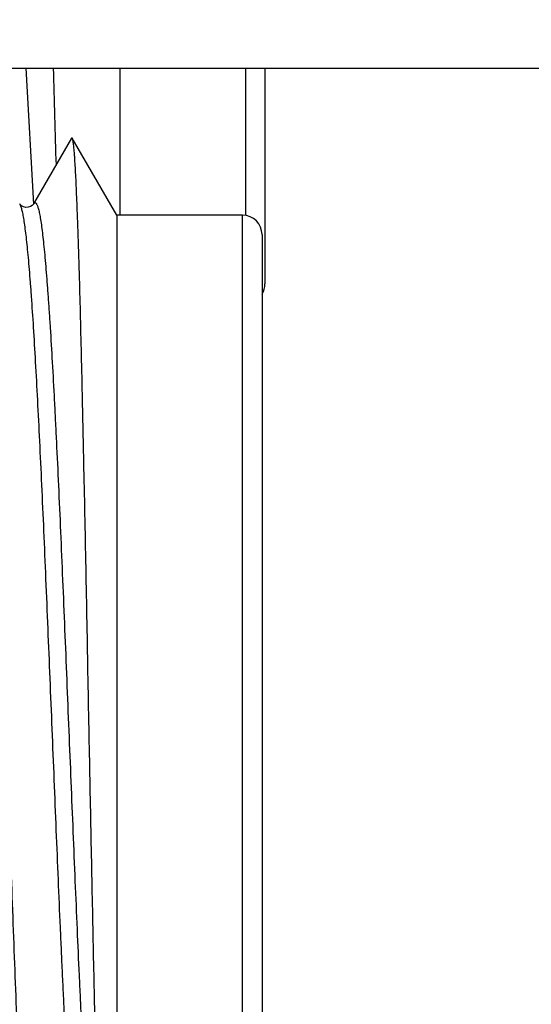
# Model space of a CAD drawing. Header units: inches. Extents: x 0 to 22, y 0 to 17.
# Tile 16 of 98: x 2.562 to 2.668, y 9.829 to 10.032. Entities that reach past the tile are written whole.
import ezdxf

# ---------------------------------------------------------------- set-up
doc = ezdxf.new("R2010")
doc.units = ezdxf.units.IN
doc.header["$LTSCALE"] = 1.21
doc.header["$MEASUREMENT"] = 0
doc.layers.get('0').update_dxf_attribs({"linetype": 'CONTINUOUS'})
doc.layers.add('DIMENSIONS', color=7, linetype='CONTINUOUS')
doc.styles.get("Standard").update_dxf_attribs({"font": 'txt', "width": 0.8})
doc.dimstyles.new('DIMSTYLE_1', dxfattribs={"dimtxt": 0.125, "dimasz": 0.18, "dimexe": 0.125, "dimexo": 0.0625, "dimgap": 0.03125, "dimtad": 0, "dimtih": 1, "dimtoh": 1, "dimzin": 4, "dimdsep": 46, "dimtxsty": 'STANDARD', "dimblk": '_FILLED', "dimblk1": '_FILLED', "dimblk2": '_FILLED', "dimcen": 0.09, "dimadec": 0, "dimazin": 0, "dimtp": 0.01, "dimtm": 0.01, "dimtfac": 1, "dimtofl": 0, "dimtmove": 0, "dimatfit": 3, "dimldrblk": '_FILLED', "dimfxl": 1, "dimtolj": 1, "dimtzin": 4, "dimarcsym": 0})

# ---------------------------------------------------------------- blocks, each defined once
blk = doc.blocks.new('*D36')
at = {"layer": 'DIMENSIONS', "color": 2, "linetype": 'CONTINUOUS'}
for p, q in [((2.8103175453, 9.7619729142), (2.8103175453, 12.026674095)), ((2.6601298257, 9.5710982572), (2.8103175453, 9.7619729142)), ((2.6601298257, 9.241530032), (2.6601298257, 9.5710982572))]:
    blk.add_line(p, q, dxfattribs=at)
at = {"layer": 'DIMENSIONS', "color": 2, "linetype": 'CONTINUOUS', "insert": (2.7478175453, 12.089174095), "char_height": 0.125, "width": 1.025, "attachment_point": 1, "rotation": 90, "line_spacing_factor": 0.9}
blk.add_mtext('.44{\\Ftxt.shx;\\W1.000000;\\H0.125000; }[11.1]', dxfattribs=at)
blk = doc.blocks.new('_FILLED')
at = {"color": 0, "linetype": 'BYBLOCK'}
blk.add_solid([(0, 0), (-1, 0.1736111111), (-1, -0.1736111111)], dxfattribs=at)

msp = doc.modelspace()

# ---------------------------------------------------------------- linework, layer by layer
at = {"color": 7, "linetype": 'CONTINUOUS'}
for p, q in [((2.4899959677, 10.0223761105), (2.9934959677, 10.0223761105)), ((2.5829959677, 10.0223761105), (2.5829959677, 9.9920144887)), ((2.6129959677, 10.0223761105), (2.6129959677, 9.97786452)), ((2.5730504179, 10.007927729), (2.5651919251, 9.9943481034)), ((2.5731934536, 10.007929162), (2.57305024, 10.0079280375)), ((2.5823817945, 9.9920144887), (2.5731934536, 10.007929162)), ((2.5623338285, 9.9943602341), (2.5623423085, 9.9943453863)), ((2.5623580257, 9.9943195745), (2.5623423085, 9.9943453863)), ((2.5823817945, 9.9920144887), (2.5823817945, 9.7800144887)), ((2.6083817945, 9.9920144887), (2.5823817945, 9.9920144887)), ((2.6123817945, 9.9880144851), (2.6123817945, 9.7840144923))]:
    msp.add_line(p, q, dxfattribs=at)
at = {"color": 9, "linetype": 'CONTINUOUS'}
for p, q in [((2.5636308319, 10.0223648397), (2.5651582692, 9.9942883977)), ((2.6089959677, 10.0223761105), (2.6089959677, 9.9919661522)), ((2.562342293, 9.9943454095), (2.5625749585, 9.9937841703)), ((2.6083817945, 9.7800144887), (2.6083817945, 9.9920144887))]:
    msp.add_line(p, q, dxfattribs=at)
at = {"color": 7, "linetype": 'CONTINUOUS'}
for points in [[(2.5631326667, 9.9937321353), (2.5627338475, 9.9939449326), (2.5624888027, 9.9941558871), (2.5623745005, 9.9942950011), (2.5623580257, 9.9943195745)], [(2.5651903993, 9.9943485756), (2.5651766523, 9.9943259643), (2.5650941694, 9.9942151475), (2.5649041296, 9.9940278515), (2.5645709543, 9.99380965), (2.564113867, 9.9936485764), (2.5636231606, 9.9936180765), (2.5631326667, 9.9937321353)]]:
    msp.add_lwpolyline(points, dxfattribs=at)
for centre, radius, start, end in [((6.983900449, 10.1412311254), 4.4162470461, 181.542610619, 181.8021294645), ((2.6083817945, 9.9880144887), 0.004, 0, 90), ((2.6089959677, 9.97786452), 0.004, 328.109759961, 360)]:
    msp.add_arc(centre, radius, start, end, dxfattribs=at)
for points, knots in [([(2.5766620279, 9.8860144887), (2.5765876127, 9.8899053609), (2.576443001, 9.8976604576), (2.5762283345, 9.9092148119), (2.5760107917, 9.9205753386), (2.5757888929, 9.9316303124), (2.5755999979, 9.9406021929), (2.5754499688, 9.9475451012), (2.575306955, 9.954105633), (2.5751340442, 9.9618896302), (2.5749235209, 9.9706823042), (2.5747407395, 9.9775308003), (2.5745909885, 9.9825971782), (2.5744811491, 9.9860667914), (2.5743711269, 9.9893037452), (2.5742617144, 9.9922997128), (2.5741537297, 9.9950467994), (2.5740481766, 9.9975384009), (2.5739442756, 9.9997694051), (2.5738410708, 10.0017360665), (2.5737519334, 10.0032081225), (2.573679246, 10.0042511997), (2.5736268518, 10.0049320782), (2.5735743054, 10.0055447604), (2.5735216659, 10.0060889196), (2.5734689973, 10.0065643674), (2.5734162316, 10.0069711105), (2.5733632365, 10.0073092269), (2.5733164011, 10.007547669), (2.5732775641, 10.0077034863), (2.5732505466, 10.0077948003), (2.5732237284, 10.0078686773), (2.5732038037, 10.0079112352), (2.5731934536, 10.007929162)], [0, 0, 0, 0, 0.0956951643, 0.1907331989, 0.2841739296, 0.3751049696, 0.4626328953, 0.5048439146, 0.545872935, 0.6239965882, 0.6963018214, 0.7621491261, 0.7924627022, 0.8209398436, 0.847510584, 0.8721062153, 0.8946605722, 0.9151143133, 0.9334302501, 0.9495808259, 0.9635413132, 0.969694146, 0.9752924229, 0.9803336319, 0.984815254, 0.9887355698, 0.9920961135, 0.9949000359, 0.9971505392, 0.9980683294, 0.998848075, 0.9994909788, 1, 1, 1, 1]), ([(2.5595124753, 9.8860144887), (2.5596543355, 9.8821151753), (2.5598660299, 9.8762769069), (2.5601407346, 9.8685122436), (2.5604090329, 9.8608497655), (2.5607398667, 9.851430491), (2.56114428, 9.8403759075), (2.5615588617, 9.8297222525), (2.5619164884, 9.8211377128), (2.5622048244, 9.8145402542), (2.562416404, 9.8098201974), (2.5626246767, 9.8052673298), (2.5628286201, 9.8008916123), (2.5630296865, 9.7967027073), (2.5632301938, 9.7927098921), (2.5634312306, 9.7889219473), (2.5636930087, 9.7843041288), (2.5639649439, 9.7799861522), (2.564255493, 9.7759783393), (2.5644667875, 9.7733299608), (2.5646788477, 9.7709289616), (2.5648902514, 9.7687805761), (2.5650993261, 9.7668894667), (2.5653038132, 9.7652596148), (2.5654777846, 9.7640671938), (2.5656187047, 9.7632473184), (2.5657185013, 9.7627323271), (2.5658181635, 9.7622848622), (2.5659178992, 9.7619050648), (2.5660173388, 9.7615930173), (2.5660909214, 9.7614102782), (2.5661290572, 9.7613314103)], [0, 0, 0, 0, 0.0936922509, 0.1402805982, 0.1865617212, 0.2777964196, 0.3665956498, 0.4521817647, 0.5338053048, 0.5729061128, 0.6107511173, 0.6472570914, 0.6823438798, 0.7159348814, 0.7479568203, 0.7783400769, 0.8070188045, 0.8590178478, 0.8822263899, 0.9035062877, 0.922812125, 0.9401027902, 0.955341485, 0.9684966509, 0.9795442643, 0.9842730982, 0.9884710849, 0.9921390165, 0.9952792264, 0.99789645, 1, 1, 1, 1]), ([(2.5799907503, 9.7761285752), (2.5799809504, 9.7761457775), (2.5799619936, 9.776186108), (2.5799363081, 9.7762556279), (2.5799104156, 9.7763407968), (2.5798731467, 9.7764851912), (2.5798277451, 9.7767055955), (2.5797756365, 9.7770177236), (2.5797231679, 9.7773926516), (2.5796703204, 9.7778301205), (2.5796171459, 9.7783298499), (2.5795636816, 9.7788915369), (2.5795100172, 9.7795148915), (2.5794351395, 9.7804682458), (2.5793427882, 9.7818118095), (2.5792363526, 9.7836046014), (2.5791311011, 9.7856351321), (2.5790279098, 9.7878987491), (2.5789257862, 9.7903894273), (2.5788240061, 9.7931001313), (2.5787220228, 9.7960235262), (2.578619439, 9.7991521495), (2.5784776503, 9.8037119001), (2.5782995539, 9.8098664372), (2.5780886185, 9.817759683), (2.5778802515, 9.8262797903), (2.5776797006, 9.8353516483), (2.5774807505, 9.8448931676), (2.5772792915, 9.8548181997), (2.5770740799, 9.8650400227), (2.5768664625, 9.8754717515), (2.5767295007, 9.8824866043), (2.5766620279, 9.8860144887)], [0, 0, 0, 0, 0.0005400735, 0.0012123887, 0.0020207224, 0.0029672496, 0.0052796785, 0.0081563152, 0.0115988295, 0.0156061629, 0.020176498, 0.0253077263, 0.0309976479, 0.0372439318, 0.0513945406, 0.0677348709, 0.0862358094, 0.1068600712, 0.1295487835, 0.1542368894, 0.1808583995, 0.2093456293, 0.2396296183, 0.3053056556, 0.3773076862, 0.4550292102, 0.5377981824, 0.6248426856, 0.715372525, 0.8086026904, 0.9037438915, 1, 1, 1, 1])]:
    msp.add_open_spline(points, degree=3, knots=knots, dxfattribs=at)
at = {"color": 9, "linetype": 'CONTINUOUS'}
for points, knots in [([(2.5651919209, 9.9943481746), (2.5652086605, 9.9943771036), (2.5652418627, 9.9944301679), (2.5652953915, 9.9944997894), (2.565349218, 9.9945538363), (2.5654036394, 9.9945923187), (2.56545904, 9.9946148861), (2.5655153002, 9.9946206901), (2.5655714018, 9.9946093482), (2.5656265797, 9.9945816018), (2.5656809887, 9.9945382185), (2.5657350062, 9.9944794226), (2.56578888, 9.9944051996), (2.56586532, 9.9942776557), (2.565958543, 9.994077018), (2.5660650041, 9.993787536), (2.5661716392, 9.9934359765), (2.5662783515, 9.9930223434), (2.5663849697, 9.99254656), (2.5664913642, 9.9920086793), (2.5665974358, 9.9914088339), (2.5667448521, 9.990486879), (2.5669257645, 9.9891811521), (2.5671350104, 9.9874319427), (2.5673451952, 9.9854433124), (2.5675566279, 9.9832191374), (2.5677693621, 9.9807650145), (2.5679831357, 9.9780881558), (2.5681977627, 9.9751966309), (2.5684130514, 9.972098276), (2.5687085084, 9.9675758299), (2.5690739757, 9.9614620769), (2.5694202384, 9.955053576), (2.5696987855, 9.9495906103), (2.5699882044, 9.9437270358), (2.5703496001, 9.9360734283), (2.5707746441, 9.9265539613), (2.5711985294, 9.9166560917), (2.5716218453, 9.9064739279), (2.5720448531, 9.8961013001), (2.572470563, 9.8856342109), (2.5729012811, 9.8751710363), (2.5733276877, 9.8648097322), (2.573751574, 9.8546463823), (2.5741741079, 9.8447745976), (2.5745302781, 9.8367724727), (2.5748180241, 9.8305865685), (2.5750996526, 9.824749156), (2.5754520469, 9.8178312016), (2.5758776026, 9.8100256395), (2.5762995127, 9.8029287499), (2.5766603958, 9.7974870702), (2.5769529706, 9.7935359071), (2.5771651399, 9.7908917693), (2.5773782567, 9.7884719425), (2.577592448, 9.7862831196), (2.5778074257, 9.7843305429), (2.5780215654, 9.7826181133), (2.57820558, 9.7813435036), (2.5783541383, 9.7804466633), (2.5784602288, 9.7798656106), (2.5785659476, 9.7793462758), (2.578671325, 9.7788887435), (2.5787763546, 9.7784931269), (2.5788520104, 9.7782517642), (2.5788906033, 9.7781419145)], [0, 0, 0, 0, 0.0004607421, 0.0008617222, 0.001208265, 0.0015084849, 0.0017746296, 0.002023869, 0.0022767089, 0.0025527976, 0.0028674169, 0.0032309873, 0.0036502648, 0.0041296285, 0.0052788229, 0.0066930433, 0.0083791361, 0.0103408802, 0.0125805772, 0.0150996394, 0.0178987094, 0.020977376, 0.0279699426, 0.0360685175, 0.0452616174, 0.0555355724, 0.0668669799, 0.0792187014, 0.0925538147, 0.1068366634, 0.1220329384, 0.155029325, 0.1912656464, 0.2105038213, 0.2304351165, 0.2721944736, 0.3161276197, 0.3617933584, 0.4087634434, 0.4566118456, 0.5049007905, 0.5531734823, 0.6009707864, 0.647854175, 0.6933989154, 0.7371797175, 0.7582740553, 0.7787649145, 0.8177430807, 0.8537627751, 0.8865255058, 0.9157472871, 0.928941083, 0.94114187, 0.9523140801, 0.9624275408, 0.9714587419, 0.9793925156, 0.9862166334, 0.9892098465, 0.9919236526, 0.9943585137, 0.9965152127, 0.9983949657, 1, 1, 1, 1]), ([(2.5625749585, 9.9937841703), (2.5626136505, 9.9936662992), (2.5626896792, 9.9934091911), (2.5627956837, 9.9929904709), (2.5629019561, 9.9925104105), (2.5630515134, 9.9917498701), (2.5632349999, 9.9906469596), (2.5634465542, 9.9891422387), (2.5636584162, 9.9873994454), (2.5638703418, 9.9854208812), (2.5640821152, 9.9832089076), (2.5642937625, 9.9807666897), (2.5645053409, 9.9780995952), (2.564797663, 9.9741170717), (2.5651593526, 9.9686385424), (2.565583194, 9.9615043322), (2.5660084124, 9.9536743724), (2.5664334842, 9.9452178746), (2.5668569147, 9.9362072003), (2.5672795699, 9.9267240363), (2.5678514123, 9.913401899), (2.5684164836, 9.8997614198), (2.5689811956, 9.8859299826), (2.5694053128, 9.8754935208), (2.5698285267, 9.8651559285), (2.5702509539, 9.8550137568), (2.570608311, 9.8467264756), (2.5708952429, 9.8402630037), (2.5711080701, 9.8355654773), (2.5713208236, 9.8309840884), (2.5715342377, 9.8265302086), (2.5717477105, 9.8222152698), (2.5720264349, 9.8167722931), (2.5723724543, 9.8103931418), (2.5727344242, 9.8043114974), (2.5730263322, 9.7998169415), (2.5732390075, 9.7967390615), (2.5734515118, 9.7938661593), (2.573663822, 9.7912047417), (2.5738758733, 9.7887614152), (2.5740876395, 9.7865429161), (2.5742990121, 9.7845561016), (2.5745095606, 9.7828079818), (2.5746916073, 9.7815044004), (2.5748400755, 9.7805863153), (2.5749464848, 9.7799909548), (2.5750527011, 9.7794579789), (2.5751585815, 9.7789872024), (2.5752641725, 9.7785785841), (2.5753694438, 9.7782320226), (2.5754744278, 9.777947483), (2.5755664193, 9.7777508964), (2.5756419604, 9.7776265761), (2.5756952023, 9.7775546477), (2.5757486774, 9.7774980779), (2.5758026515, 9.7774568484), (2.5758574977, 9.7774312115), (2.5759132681, 9.7774219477), (2.5759691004, 9.7774296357), (2.5760240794, 9.7774537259), (2.5760782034, 9.7774933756), (2.5761318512, 9.7775482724), (2.5761852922, 9.7776184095), (2.5762185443, 9.7776716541), (2.5762353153, 9.7777006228)], [0, 0, 0, 0, 0.0017111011, 0.0036962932, 0.0059565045, 0.0084918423, 0.0143863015, 0.0213746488, 0.029448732, 0.0385998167, 0.0488196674, 0.0600966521, 0.0724103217, 0.085721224, 0.115173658, 0.14813721, 0.1842938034, 0.2233281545, 0.264921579, 0.3087116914, 0.3542557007, 0.4488380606, 0.4970110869, 0.5451865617, 0.5929031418, 0.6397131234, 0.6851950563, 0.7073127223, 0.7289492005, 0.7500527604, 0.7705702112, 0.7904503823, 0.8096398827, 0.8457415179, 0.8785647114, 0.8936696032, 0.9078637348, 0.9211178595, 0.933402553, 0.9446880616, 0.9549441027, 0.9641401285, 0.9722453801, 0.979228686, 0.9822924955, 0.9850722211, 0.9875699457, 0.9897876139, 0.9917267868, 0.9933898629, 0.9947809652, 0.9959075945, 0.9963762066, 0.9967853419, 0.9971396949, 0.9974465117, 0.9977168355, 0.9979665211, 0.9982153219, 0.9984831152, 0.998786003, 0.9991352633, 0.9995383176, 1, 1, 1, 1])]:
    msp.add_open_spline(points, degree=3, knots=knots, dxfattribs=at)

# ---------------------------------------------------------------- dimensions: what is measured, and where the dimension line sits
at = {"layer": 'DIMENSIONS', "color": 2, "linetype": 'CONTINUOUS'}
dim = msp.add_ordinate_dim(feature_location=(2.6601298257, 9.241530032), offset=(0.15018771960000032, 2.7851440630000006), dtype=0, origin=(2.2249959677, 9.107530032), dimstyle='DIMSTYLE_1', dxfattribs=at)
dim.commit()
dim.dimension.update_dxf_attribs({"geometry": '*D36', "text_midpoint": (2.8103175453, 12.601674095)})

doc.saveas('drawing.dxf')
